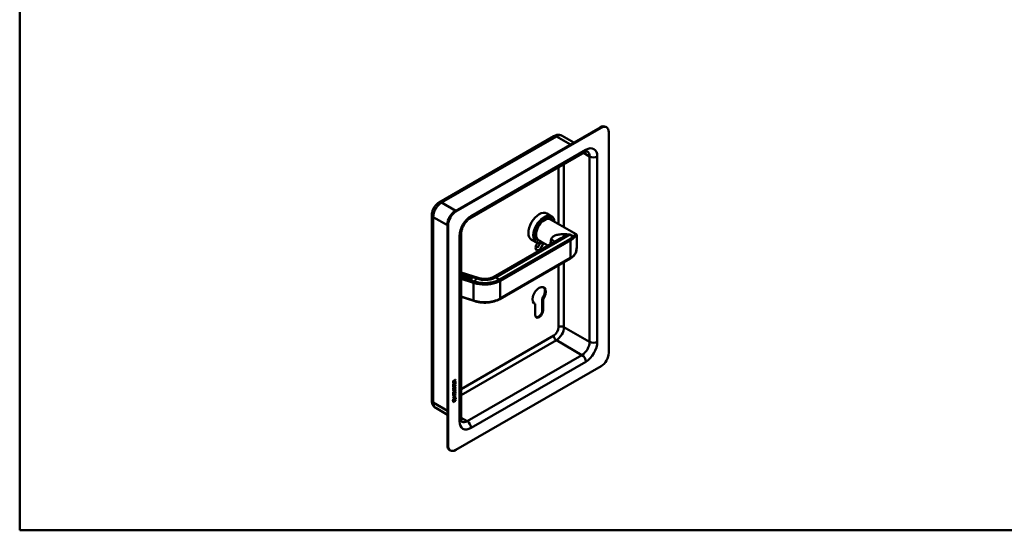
# Model space of a CAD drawing. Header units: millimetres. Extents: x 20 to 833, y 20 to 574.
# Tile 1 of 4: x 20 to 384, y 20 to 209. Entities that reach past the tile are written whole.
import ezdxf

# ---------------------------------------------------------------- set-up
doc = ezdxf.new("R2010")
doc.units = ezdxf.units.MM
doc.header["$LTSCALE"] = 2
for name, color, linetype, lineweight in [('Sichtbare Kanten(DIN)', 7, 'Continuous', 50), ('Sichtbare tangentiale Kanten(DIN)', 7, 'Continuous', 50), ('Skizziergeometrie(DIN)', 7, 'Continuous', 50)]:
    doc.layers.add(name, color=color, linetype=linetype, lineweight=lineweight)

# ---------------------------------------------------------------- blocks, each defined once
blk = doc.blocks.new('Ränder Standardrahmen')
at = {"layer": 'Skizziergeometrie(DIN)', "flags": 128}
blk.add_lwpolyline([(10, 10), (10, 287), (410, 287), (410, 10), (10, 10)], dxfattribs=at)

msp = doc.modelspace()

# ---------------------------------------------------------------- linework, layer by layer
at = {"layer": 'Sichtbare Kanten(DIN)'}
for p, q in [((234.734, 169.098), (180.994, 138.071)), ((235.017, 168.935), (181.277, 137.908)), ((237.017, 169.133), (236.734, 169.296)), ((217.571, 165.84), (175.144, 141.345)), ((224.992, 163.474), (220.671, 165.968)), ((237.845, 85.652), (237.845, 167.302)), ((228.946, 159.854), (186.519, 135.359)), ((172.406, 136.602), (172.406, 68.016)), ((214.907, 137.206), (216.717, 136.16)), ((216.16, 135.327), (216.33, 135.229)), ((216.286, 135.023), (225.811, 129.524)), ((178.165, 133.172), (178.165, 51.523)), ((178.448, 133.009), (178.448, 51.359)), ((183.277, 129.743), (183.277, 61.157)), ((219.076, 127.517), (195.143, 113.699)), ((209.307, 127.506), (211.117, 126.461)), ((217.892, 129.016), (217.892, 129.016)), ((226.046, 125.538), (226.046, 129.048)), ((211.56, 127.36), (211.73, 127.262)), ((211.886, 127.402), (215.382, 125.384)), ((223.62, 120.578), (197.599, 105.555)), ((183.277, 115.422), (189.598, 113.399)), ((183.549, 114.505), (183.277, 114.222)), ((183.277, 114.374), (183.3, 114.366)), ((183.277, 114.367), (183.3, 114.36)), ((183.3, 114.366), (183.461, 114.534)), ((183.3, 114.36), (183.461, 114.527)), ((183.3, 114.366), (183.3, 114.36)), ((183.364, 114.061), (183.733, 114.446)), ((183.836, 113.91), (183.364, 114.061)), ((183.369, 114.06), (183.733, 114.439)), ((183.461, 114.534), (183.549, 114.505)), ((183.461, 114.534), (183.461, 114.527)), ((183.461, 114.527), (183.544, 114.5)), ((183.616, 114.204), (183.497, 114.08)), ((183.497, 114.08), (183.881, 113.957)), ((183.497, 114.08), (183.497, 114.073)), ((183.497, 114.073), (183.876, 113.952)), ((183.953, 114.096), (183.616, 114.204)), ((183.776, 114.371), (183.661, 114.25)), ((183.661, 114.25), (183.998, 114.142)), ((183.661, 114.25), (183.661, 114.244)), ((183.661, 114.244), (183.993, 114.137)), ((183.733, 114.446), (184.201, 114.296)), ((183.733, 114.446), (183.733, 114.439)), ((183.733, 114.439), (184.196, 114.291)), ((184.156, 114.249), (183.776, 114.371)), ((183.881, 113.957), (183.836, 113.91)), ((183.998, 114.142), (183.953, 114.096)), ((184.121, 114.032), (184.334, 114.254)), ((184.121, 114.026), (184.334, 114.247)), ((184.201, 114.296), (184.156, 114.249)), ((184.162, 113.918), (184.162, 113.912)), ((184.422, 114.226), (184.206, 114.001)), ((184.273, 113.825), (184.275, 113.824)), ((184.273, 113.818), (184.275, 113.817)), ((184.334, 114.254), (184.422, 114.226)), ((184.334, 114.254), (184.334, 114.247)), ((184.334, 114.247), (184.417, 114.221)), ((184.569, 113.885), (184.785, 114.109)), ((184.569, 113.878), (184.785, 114.103)), ((184.873, 114.081), (184.661, 113.86)), ((184.727, 113.724), (184.727, 113.717)), ((184.785, 114.109), (184.873, 114.081)), ((184.785, 114.109), (184.785, 114.103)), ((184.785, 114.103), (184.868, 114.076)), ((184.984, 113.881), (184.984, 113.875)), ((184.988, 113.864), (184.988, 113.858)), ((184.994, 113.857), (184.997, 113.854)), ((184.994, 113.851), (184.997, 113.848)), ((185.105, 113.942), (185.1, 113.942)), ((185.121, 113.632), (185.123, 113.634)), ((185.121, 113.632), (185.121, 113.625)), ((185.121, 113.625), (185.123, 113.627)), ((185.137, 113.66), (185.137, 113.654)), ((185.321, 113.534), (185.321, 113.527)), ((185.441, 113.869), (185.374, 113.831)), ((185.578, 113.691), (185.578, 113.685)), ((185.582, 113.674), (185.582, 113.668)), ((185.588, 113.667), (185.59, 113.664)), ((185.588, 113.66), (185.59, 113.658)), ((185.699, 113.752), (185.694, 113.752)), ((185.715, 113.442), (185.717, 113.443)), ((185.715, 113.442), (185.715, 113.435)), ((185.715, 113.435), (185.717, 113.437)), ((185.731, 113.47), (185.731, 113.464)), ((185.868, 113.26), (186.238, 113.645)), ((186.34, 113.109), (185.868, 113.26)), ((185.873, 113.258), (186.238, 113.638)), ((186.035, 113.679), (185.968, 113.641)), ((186.12, 113.402), (186.001, 113.278)), ((186.001, 113.278), (186.385, 113.155)), ((186.001, 113.278), (186.001, 113.272)), ((186.001, 113.272), (186.381, 113.15)), ((186.457, 113.294), (186.12, 113.402)), ((186.281, 113.569), (186.165, 113.449)), ((186.165, 113.449), (186.503, 113.341)), ((186.165, 113.449), (186.165, 113.442)), ((186.165, 113.442), (186.498, 113.336)), ((186.238, 113.645), (186.705, 113.495)), ((186.238, 113.645), (186.238, 113.638)), ((186.238, 113.638), (186.7, 113.49)), ((186.66, 113.448), (186.281, 113.569)), ((186.385, 113.155), (186.34, 113.109)), ((186.503, 113.341), (186.457, 113.294)), ((186.505, 113.056), (186.875, 113.441)), ((186.594, 113.027), (186.505, 113.056)), ((186.51, 113.054), (186.875, 113.434)), ((186.742, 113.181), (186.594, 113.027)), ((186.705, 113.495), (186.66, 113.448)), ((186.94, 113.118), (186.742, 113.181)), ((186.918, 113.365), (186.787, 113.228)), ((186.787, 113.228), (186.994, 113.162)), ((186.787, 113.228), (186.787, 113.222)), ((186.787, 113.222), (186.994, 113.155)), ((186.875, 113.441), (187.181, 113.343)), ((186.875, 113.441), (186.875, 113.434)), ((186.875, 113.434), (187.181, 113.336)), ((187.126, 113.299), (186.918, 113.365)), ((186.969, 112.907), (186.94, 113.118)), ((187.07, 112.875), (186.969, 112.907)), ((187.04, 113.095), (187.07, 112.875)), ((187.04, 113.095), (187.04, 113.088)), ((187.04, 113.088), (187.069, 112.875)), ((187.181, 113.343), (187.181, 113.336)), ((187.218, 113.224), (187.218, 113.218)), ((187.947, 104.872), (183.277, 106.367)), ((210.67, 103.785), (210.387, 103.948)), ((210.664, 99.675), (210.67, 103.785)), ((213.266, 101.507), (213.254, 105.598)), ((213.537, 105.435), (213.254, 105.598)), ((213.537, 105.435), (213.549, 101.343)), ((181.277, 49.726), (235.017, 80.753)), ((181.081, 75.019), (180.315, 74.576)), ((181.123, 74.994), (180.315, 74.527)), ((180.315, 74.527), (180.315, 74.956)), ((180.315, 74.29), (180.413, 74.347)), ((180.315, 73.635), (180.315, 74.29)), ((181.081, 74.127), (180.315, 73.684)), ((181.124, 74.103), (180.315, 73.635)), ((180.364, 73.411), (180.46, 73.434)), ((180.371, 75.023), (180.371, 74.733)), ((180.371, 74.733), (180.414, 74.708)), ((180.371, 74.322), (180.371, 73.84)), ((180.371, 73.84), (180.414, 73.815)), ((180.378, 73.033), (180.38, 73.029)), ((180.405, 72.999), (180.448, 72.975)), ((180.413, 74.998), (180.414, 74.708)), ((180.413, 74.347), (180.414, 73.815)), ((180.414, 74.708), (180.701, 74.875)), ((180.414, 73.815), (180.667, 73.962)), ((180.42, 73.009), (180.422, 73.004)), ((180.614, 73.089), (180.617, 73.096)), ((180.616, 75.319), (180.658, 75.294)), ((180.666, 74.434), (180.765, 74.491)), ((180.667, 73.962), (180.666, 74.434)), ((180.701, 74.875), (180.701, 75.165)), ((180.721, 73.326), (180.764, 73.301)), ((180.723, 74.467), (180.723, 74.043)), ((180.723, 74.043), (180.765, 74.019)), ((180.735, 73.399), (180.778, 73.374)), ((180.742, 75.356), (180.785, 75.331)), ((181.08, 75.668), (180.758, 75.234)), ((180.758, 75.234), (180.8, 75.21)), ((180.758, 75.234), (180.758, 74.957)), ((180.758, 74.957), (180.8, 74.932)), ((180.765, 74.491), (180.765, 74.019)), ((180.765, 74.019), (181.025, 74.169)), ((180.785, 75.331), (181.123, 75.785)), ((180.787, 73.568), (180.83, 73.543)), ((181.123, 75.643), (180.8, 75.21)), ((180.8, 75.21), (180.8, 74.932)), ((180.8, 74.932), (181.123, 75.119)), ((180.867, 73.653), (180.864, 73.651)), ((180.867, 73.653), (180.91, 73.628)), ((180.91, 73.628), (180.907, 73.626)), ((180.947, 73.66), (180.99, 73.635)), ((181.025, 74.707), (181.123, 74.764)), ((181.025, 74.169), (181.025, 74.707)), ((181.027, 73.2), (181.069, 73.175)), ((181.08, 75.728), (181.08, 75.668)), ((181.08, 75.668), (181.123, 75.643)), ((181.081, 75.094), (181.081, 75.019)), ((181.081, 75.019), (181.123, 74.994)), ((181.081, 74.739), (181.081, 74.127)), ((181.081, 74.127), (181.124, 74.103)), ((181.123, 75.785), (181.123, 75.643)), ((181.123, 75.119), (181.123, 74.994)), ((181.123, 74.764), (181.124, 74.103)), ((180.317, 71.725), (180.782, 71.995)), ((180.747, 71.9), (180.317, 71.651)), ((180.789, 71.875), (180.317, 71.602)), ((180.317, 71.602), (180.317, 71.725)), ((180.317, 71.094), (180.789, 71.367)), ((180.74, 71.264), (180.317, 71.02)), ((180.783, 71.24), (180.317, 70.971)), ((180.317, 70.971), (180.317, 71.094)), ((180.317, 70.784), (180.416, 70.841)), ((180.318, 70.13), (180.317, 70.784)), ((181.084, 70.622), (180.318, 70.179)), ((181.126, 70.597), (180.318, 70.13)), ((180.318, 69.871), (181.126, 70.338)), ((180.627, 69.975), (180.318, 69.797)), ((180.669, 69.951), (180.318, 69.748)), ((180.318, 69.748), (180.318, 69.871)), ((181.084, 69.608), (180.318, 69.165)), ((181.127, 69.583), (180.318, 69.116)), ((180.318, 69.239), (180.67, 69.442)), ((180.318, 69.116), (180.318, 69.239)), ((180.365, 72.58), (180.461, 72.602)), ((180.373, 70.817), (180.374, 70.334)), ((180.374, 70.334), (180.416, 70.31)), ((180.379, 72.202), (180.381, 72.197)), ((180.406, 72.168), (180.448, 72.143)), ((180.416, 70.841), (180.416, 70.31)), ((180.416, 70.31), (180.669, 70.456)), ((180.421, 72.177), (180.423, 72.173)), ((180.614, 72.257), (180.617, 72.265)), ((180.627, 69.975), (180.669, 69.951)), ((180.669, 70.929), (180.767, 70.986)), ((180.669, 70.456), (180.669, 70.929)), ((180.67, 69.442), (180.669, 69.951)), ((180.722, 72.494), (180.764, 72.47)), ((180.725, 70.961), (180.725, 70.538)), ((180.725, 70.538), (180.768, 70.513)), ((181.084, 70.24), (180.728, 70.034)), ((180.728, 70.034), (180.77, 70.009)), ((180.728, 70.034), (180.728, 69.525)), ((180.728, 69.525), (180.77, 69.501)), ((180.736, 72.567), (180.778, 72.543)), ((180.767, 70.986), (180.768, 70.513)), ((180.768, 70.513), (181.028, 70.664)), ((181.126, 70.215), (180.77, 70.009)), ((180.77, 70.009), (180.77, 69.501)), ((180.77, 69.501), (181.127, 69.707)), ((180.788, 72.736), (180.83, 72.712)), ((180.868, 72.821), (180.865, 72.819)), ((180.868, 72.821), (180.91, 72.797)), ((180.91, 72.797), (180.907, 72.795)), ((180.941, 71.94), (180.983, 71.916)), ((180.948, 72.828), (180.99, 72.804)), ((181.027, 72.368), (181.07, 72.344)), ((181.027, 71.201), (181.126, 71.258)), ((181.028, 70.664), (181.027, 71.201)), ((181.038, 71.763), (181.038, 71.767)), ((181.083, 71.234), (181.084, 70.622)), ((181.084, 70.622), (181.126, 70.597)), ((181.084, 70.314), (181.084, 70.24)), ((181.084, 70.24), (181.126, 70.215)), ((181.084, 69.682), (181.084, 69.608)), ((181.084, 69.608), (181.127, 69.583)), ((181.126, 71.258), (181.126, 70.597)), ((181.126, 70.338), (181.126, 70.215)), ((181.127, 69.707), (181.127, 69.583)), ((180.169, 67.862), (180.298, 68.633)), ((181.277, 68.502), (180.169, 67.862)), ((181.234, 68.526), (180.179, 67.916)), ((180.298, 68.633), (181.149, 69.124)), ((180.3, 67.844), (181.147, 68.334)), ((181.105, 67.985), (180.3, 67.52)), ((181.147, 67.961), (180.3, 67.471)), ((180.3, 67.471), (180.3, 67.844)), ((181.105, 68.309), (181.105, 67.985)), ((181.105, 67.985), (181.147, 67.961)), ((181.115, 69.105), (181.234, 68.526)), ((181.147, 68.334), (181.147, 67.961)), ((181.149, 69.124), (181.277, 68.502)), ((181.234, 68.526), (181.277, 68.502)), ((178.165, 62.772), (173.844, 65.267)), ((179.277, 49.528), (178.994, 49.692))]:
    msp.add_line(p, q, dxfattribs=at)
for centre, major_axis, ratio, start_param, end_param in [((234.734, 165.832), (2, 3.464), 0.5773503, 0, 0.7853982), ((235.017, 165.669), (2, 3.464), 0.5773503, 5.4977871, 7.0685835), ((180.994, 134.805), (-2, -3.464), 0.5773503, 3.9269908, 5.4977871), ((181.277, 134.642), (2, 3.464), 0.5773503, 0.7853982, 2.3561945), ((212.107, 132.356), (-2.8, -4.85), 0.5773503, 3.1415927, 6.2831853), ((213.917, 131.311), (2.8, 4.85), 0.5773503, 5.616239, 10.0917243), ((213.973, 131.278), (-2.76, -4.78), 0.5773503, 2.4932761, 6.9315019), ((213.973, 131.278), (2.34, 4.053), 0.5773503, 5.9355207, 9.7724426), ((214.03, 131.245), (2.3, 3.984), 0.5773503, 5.9872224, 9.7207409), ((214.086, 131.213), (-2.2, -3.811), 0.5773503, 3.1415927, 6.2831853), ((214.086, 131.213), (-2.26, -3.914), 0.5773503, 2.9106512, 6.5141268), ((213.945, 131.294), (2.32, 4.018), 0.5773503, 6.0274328, 7.0642824), ((213.86, 131.343), (2.3, 3.984), 0.5773503, 0, 0.2200524), ((213.804, 131.376), (2.32, 4.018), 0.5773503, 6.1459819, 6.2527018), ((213.945, 131.294), (-2.32, -4.018), 0.5773503, 5.5020883, 6.5389379), ((213.86, 131.343), (-2.3, -3.984), 0.5773503, 6.0631329, 6.2831853), ((212.107, 125.334), (-0.93, -1.611), 0.5773503, 4.427919, 8.9074708), ((211.541, 125.661), (-0.53, -0.918), 0.5773503, 5.8272815, 8.7701358), ((213.804, 131.376), (-2.32, -4.018), 0.5773503, 0.0304835, 0.1372034), ((185.706, 114.197), (-1.642, -0.294), 0.2309529, 5.975628, 6.6939674), ((185.706, 114.191), (-1.642, -0.294), 0.2309529, 5.975628, 6.2335522), ((191.926, 115.503), (-7.763, -1.596), 0.0856843, 6.1593643, 6.4342973), ((191.926, 115.496), (-7.763, -1.596), 0.0856843, 6.2655669, 6.4342973), ((184.063, 114.723), (0.513, -0.928), 0.5705862, 5.7402878, 6.4587518), ((185.007, 113.863), (0.0229, -0.0218), 0.433477, 4.2317713, 4.5398494), ((185.007, 113.857), (0.0229, -0.0218), 0.433477, 4.2317713, 4.5398494), ((184.813, 113.846), (0.32, -0.2), 0.450106, 5.6516471, 6.1733399), ((184.813, 113.84), (0.32, -0.2), 0.450106, 5.6516471, 6.1733399), ((185.195, 113.781), (0.207, -0.118), 0.5340146, 2.3226295, 2.7804608), ((185.714, 113.51), (0.687, -0.411), 0.1980655, 2.7066199, 2.7657608), ((185.601, 113.673), (-0.0229, 0.0218), 0.433477, 1.0901786, 1.3982568), ((185.601, 113.667), (-0.0229, 0.0218), 0.433477, 1.0901786, 1.3982568), ((185.407, 113.656), (-0.32, 0.2), 0.4498595, 2.5105613, 3.0319491), ((185.407, 113.65), (-0.32, 0.2), 0.4498595, 2.5105613, 3.0319491), ((185.788, 113.592), (-0.206, 0.117), 0.5339441, 5.4591452, 5.9194389), ((186.261, 113.349), (-0.641, 0.381), 0.20617, 5.8288942, 5.8898536), ((186.954, 113.391), (0.352, -0.198), 0.6389549, 5.2892437, 6.1200512), ((186.793, 113.198), (0.425, 0.029), 0.3026485, 5.9608048, 6.9335493), ((186.793, 113.191), (0.425, 0.029), 0.3026485, 5.9608048, 6.2622393), ((189.233, 112.256), (0.366, 1.143), 0.3958454, 6.282649, 6.2831853), ((195.843, 112.487), (-0.7, 1.212), 0.5773503, 0, 0.0026619), ((212.107, 106.881), (-1.72, -2.979), 0.5773503, 1.4140586, 6.4366653), ((211.824, 107.044), (1.72, 2.979), 0.5773503, 4.5556512, 6.2008707), ((188.069, 105.253), (-0.122, -0.381), 0.3958454, 0, 0.00247), ((197.399, 105.901), (0.2, -0.346), 0.5773503, 6.2769551, 6.2831853), ((211.824, 107.044), (-1.72, -2.979), 0.5773503, 0.0823146, 0.15348), ((212.107, 100.505), (-1.02, -1.767), 0.5773503, 5.4961945, 8.6427774), ((211.824, 100.668), (-1.02, -1.767), 0.5773503, 0.1390965, 2.3595921), ((235.017, 84.019), (-2, -3.464), 0.5773503, 0.7853982, 2.3561945), ((180.705, 74.964), (0.176, -0.345), 0.820823, 3.18389, 4.1566344), ((180.735, 74.256), (-0.325, -1.256), 0.1533152, 6.0268629, 6.0878223), ((180.588, 73.414), (-0.178, -0.418), 0.3259014, 6.003222, 6.2433838), ((180.747, 74.939), (0.176, -0.345), 0.820823, 3.18389, 4.1566344), ((180.777, 74.231), (-0.325, -1.256), 0.1533152, 6.0268629, 6.0878223), ((180.631, 73.39), (-0.178, -0.418), 0.3259014, 6.003222, 6.4635157), ((180.353, 74.685), (0.367, 0.732), 0.3493643, 5.9412708, 6.7720784), ((180.597, 73.087), (-0.0283, -0.0614), 0.2141122, 1.3869835, 1.6950616), ((180.311, 74.709), (0.367, 0.732), 0.3493643, 5.9412708, 6.1771749), ((180.682, 72.994), (-0.258, -0.67), 0.2803173, 3.0974134, 3.4600953), ((180.683, 72.164), (-0.257, -0.669), 0.2805319, 3.097385, 3.4603351), ((180.724, 72.969), (-0.258, -0.67), 0.2803173, 2.9387075, 3.4600953), ((180.759, 73.519), (-0.35, -1.35), 0.1467424, 6.0372359, 6.0963768), ((180.591, 72.587), (-0.18, -0.422), 0.32434, 6.0050147, 6.2438952), ((180.802, 73.494), (-0.35, -1.35), 0.1467424, 6.0372359, 6.0963768), ((180.634, 72.563), (-0.18, -0.422), 0.32434, 6.0050147, 6.462846), ((180.598, 72.256), (-0.0283, -0.0614), 0.2141122, 1.3869835, 1.6950616), ((179.659, 72.167), (1.39, -0.562), 0.6424682, 5.8188792, 6.5372185), ((179.703, 69.843), (1.353, 2.2), 0.2164514, 5.9459902, 6.6644541), ((179.701, 72.143), (1.39, -0.562), 0.6424682, 5.8188792, 6.5372185), ((174.401, 74.398), (6.604, -2.803), 0.2352596, 6.1079781, 6.3829111), ((180.725, 72.139), (-0.257, -0.669), 0.2805319, 2.9386423, 3.4603351), ((179.661, 69.868), (1.353, 2.2), 0.2164514, 5.9459902, 6.2453821), ((180.994, 53.156), (-2, -3.464), 0.5773503, 5.4977871, 6.2831853), ((181.277, 52.992), (-2, -3.464), 0.5773503, 5.4977871, 7.0685835)]:
    msp.add_ellipse(centre, major_axis=major_axis, ratio=ratio, start_param=start_param, end_param=end_param, dxfattribs=at)
for points, knots in [([(220.671, 165.968), (220.461, 166.089), (220.235, 166.181), (219.778, 166.3), (219.548, 166.329), (219.102, 166.334), (218.887, 166.311), (218.477, 166.228), (218.283, 166.168), (217.913, 166.022), (217.737, 165.936), (217.571, 165.84)], [0.78539816, 0.78539816, 0.78539816, 0.78539816, 0.9424778, 0.9424778, 1.09955743, 1.09955743, 1.25663706, 1.25663706, 1.41371669, 1.41371669, 1.57079633, 1.57079633, 1.57079633, 1.57079633]), ([(229.946, 160.151), (229.946, 160.151), (229.946, 160.152), (229.921, 160.159), (229.896, 160.164), (229.804, 160.165), (229.739, 160.16), (229.568, 160.126), (229.463, 160.096), (229.224, 160.002), (229.089, 159.937), (228.946, 159.854)], [0.78539816, 0.78539816, 0.78539816, 0.78539816, 0.9424778, 0.9424778, 1.09955743, 1.09955743, 1.25663706, 1.25663706, 1.41371669, 1.41371669, 1.57079633, 1.57079633, 1.57079633, 1.57079633]), ([(175.144, 141.345), (174.81, 141.152), (174.509, 140.919), (173.96, 140.396), (173.713, 140.106), (173.274, 139.484), (173.082, 139.152), (172.763, 138.461), (172.635, 138.101), (172.457, 137.365), (172.406, 136.987), (172.406, 136.602)], [1.5707963, 1.5707963, 1.5707963, 1.5707963, 1.8849556, 1.8849556, 2.1991149, 2.1991149, 2.5132741, 2.5132741, 2.8274334, 2.8274334, 3.1415927, 3.1415927, 3.1415927, 3.1415927]), ([(186.519, 135.359), (186.293, 135.229), (186.045, 135.052), (185.528, 134.603), (185.259, 134.326), (184.738, 133.691), (184.488, 133.331), (184.045, 132.57), (183.852, 132.168), (183.549, 131.378), (183.438, 130.99), (183.305, 130.305), (183.277, 130.003), (183.277, 129.743)], [1.5707963, 1.5707963, 1.5707963, 1.5707963, 1.8179228, 1.8179228, 2.0784055, 2.0784055, 2.3493544, 2.3493544, 2.6241933, 2.6241933, 2.8954114, 2.8954114, 3.1415927, 3.1415927, 3.1415927, 3.1415927]), ([(225.81, 129.525), (225.87, 129.49), (225.922, 129.439), (225.987, 129.343), (226.006, 129.298), (226.037, 129.198), (226.042, 129.149), (226.046, 129.086), (226.046, 129.068), (226.046, 129.049)], [0, 0, 0, 0, 0.07712177, 0.07712177, 0.14522225, 0.14522225, 0.24305069, 0.24305069, 0.28676336, 0.28676336, 0.28676336, 0.28676336]), ([(226.046, 125.405), (226.042, 124.883), (226.011, 124.367), (225.846, 123.324), (225.696, 122.792), (225.325, 122.053), (225.148, 121.794), (224.941, 121.582)], [0.0228991, 0.0228991, 0.0228991, 0.0228991, 0.4180602, 0.4180602, 0.8749731, 0.8749731, 1.1645318, 1.1645318, 1.1645318, 1.1645318]), ([(224.929, 121.569), (224.857, 121.496), (224.781, 121.424), (224.623, 121.282), (224.541, 121.213), (224.372, 121.078), (224.284, 121.012), (224.104, 120.882), (224.011, 120.819), (223.819, 120.696), (223.721, 120.637), (223.62, 120.578)], [1.30450231, 1.30450231, 1.30450231, 1.30450231, 1.35776111, 1.35776111, 1.41101992, 1.41101992, 1.46427872, 1.46427872, 1.51753752, 1.51753752, 1.57079633, 1.57079633, 1.57079633, 1.57079633]), ([(184.569, 113.885), (184.55, 113.864), (184.525, 113.844), (184.478, 113.821), (184.459, 113.814), (184.419, 113.806), (184.399, 113.805), (184.354, 113.806), (184.331, 113.809), (184.297, 113.817), (184.286, 113.82), (184.275, 113.824)], [0, 0, 0, 0, 0.030130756, 0.030130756, 0.046431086, 0.046431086, 0.062072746, 0.062072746, 0.079974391, 0.079974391, 0.089297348, 0.089297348, 0.089297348, 0.089297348]), ([(184.275, 113.817), (184.286, 113.814), (184.297, 113.811), (184.331, 113.803), (184.354, 113.799), (184.399, 113.798), (184.419, 113.8), (184.459, 113.808), (184.478, 113.815), (184.525, 113.838), (184.55, 113.858), (184.569, 113.878)], [-0.089297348, -0.089297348, -0.089297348, -0.089297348, -0.079974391, -0.079974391, -0.062072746, -0.062072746, -0.046431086, -0.046431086, -0.030130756, -0.030130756, 0, 0, 0, 0]), ([(189.599, 113.399), (190.029, 113.261), (190.485, 113.145), (191.272, 113.028), (191.591, 113.001), (192.348, 112.983), (192.795, 113.009), (193.643, 113.134), (194.054, 113.236), (194.684, 113.463), (194.934, 113.578), (195.141, 113.698)], [0, 0, 0, 0, 0.3758296, 0.3758296, 0.615187, 0.615187, 0.9443528, 0.9443528, 1.2745142, 1.2745142, 1.5284871, 1.5284871, 1.5284871, 1.5284871]), ([(197.597, 105.554), (196.969, 105.191), (196.232, 104.889), (194.651, 104.448), (193.787, 104.303), (192.058, 104.189), (191.17, 104.215), (189.493, 104.431), (188.692, 104.634), (187.948, 104.872)], [0, 0, 0, 0, 0.6553372, 0.6553372, 1.3111067, 1.3111067, 1.9605323, 1.9605323, 2.5987322, 2.5987322, 2.5987322, 2.5987322]), ([(180.941, 71.94), (180.938, 71.942), (180.936, 71.943), (180.916, 71.952), (180.896, 71.953), (180.834, 71.945), (180.789, 71.925), (180.747, 71.9)], [0.060556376, 0.060556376, 0.060556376, 0.060556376, 0.064390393, 0.064390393, 0.08887549, 0.08887549, 0.134135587, 0.134135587, 0.134135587, 0.134135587]), ([(181.038, 71.767), (181.038, 71.782), (181.037, 71.797), (181.033, 71.838), (181.026, 71.863), (181.005, 71.9), (180.992, 71.913), (180.958, 71.927), (180.938, 71.929), (180.877, 71.921), (180.832, 71.9), (180.789, 71.875)], [0, 0, 0, 0, 0.01400423, 0.01400423, 0.0408947, 0.0408947, 0.06439039, 0.06439039, 0.08887549, 0.08887549, 0.13413559, 0.13413559, 0.13413559, 0.13413559]), ([(172.406, 68.016), (172.406, 67.823), (172.419, 67.628), (172.477, 67.235), (172.523, 67.037), (172.656, 66.64), (172.744, 66.442), (172.971, 66.059), (173.11, 65.874), (173.442, 65.538), (173.635, 65.388), (173.844, 65.267)], [3.14159265, 3.14159265, 3.14159265, 3.14159265, 3.29867229, 3.29867229, 3.45575192, 3.45575192, 3.61283155, 3.61283155, 3.76991118, 3.76991118, 3.92699082, 3.92699082, 3.92699082, 3.92699082]), ([(183.277, 61.157), (183.277, 60.991), (183.288, 60.843), (183.326, 60.589), (183.352, 60.483), (183.408, 60.318), (183.437, 60.258), (183.483, 60.18), (183.501, 60.16), (183.519, 60.142), (183.519, 60.143), (183.519, 60.143)], [3.14159265, 3.14159265, 3.14159265, 3.14159265, 3.29867229, 3.29867229, 3.45575192, 3.45575192, 3.61283155, 3.61283155, 3.76991118, 3.76991118, 3.92699082, 3.92699082, 3.92699082, 3.92699082])]:
    msp.add_open_spline(points, degree=3, knots=knots, dxfattribs=at)
for points in [[(226.046, 129.049), (226.046, 129.049), (226.046, 129.048), (226.046, 129.048)], [(226.046, 125.538), (226.046, 125.524), (226.046, 125.51), (226.046, 125.496)], [(184.66, 113.681), (184.663, 113.683), (184.727, 113.724), (184.727, 113.724)], [(184.798, 113.597), (184.725, 113.626), (184.668, 113.672), (184.66, 113.681)], [(184.664, 113.677), (184.679, 113.686), (184.727, 113.717), (184.727, 113.717)], [(184.727, 113.724), (184.727, 113.724), (184.767, 113.684), (184.825, 113.655)], [(184.727, 113.717), (184.727, 113.717), (184.767, 113.678), (184.825, 113.649)], [(184.858, 113.575), (184.838, 113.581), (184.819, 113.589), (184.798, 113.597)], [(184.825, 113.655), (184.894, 113.621), (184.959, 113.6), (185.018, 113.6)], [(184.825, 113.649), (184.894, 113.614), (184.959, 113.594), (185.018, 113.594)], [(185.035, 113.547), (184.979, 113.546), (184.921, 113.555), (184.858, 113.575)], [(184.913, 113.823), (184.879, 113.855), (184.868, 113.893), (184.909, 113.935)], [(184.883, 113.878), (184.884, 113.894), (184.892, 113.911), (184.909, 113.929)], [(184.909, 113.935), (184.923, 113.949), (184.927, 113.951), (184.932, 113.955)], [(184.909, 113.929), (184.923, 113.942), (184.927, 113.944), (184.932, 113.948)], [(185.015, 113.757), (184.966, 113.782), (184.936, 113.803), (184.913, 113.823)], [(184.932, 113.955), (184.969, 113.983), (185.033, 114.003), (185.112, 113.996)], [(184.932, 113.948), (184.969, 113.976), (185.033, 113.996), (185.112, 113.989)], [(185.024, 113.931), (184.991, 113.915), (184.975, 113.887), (184.988, 113.864)], [(184.984, 113.875), (184.984, 113.869), (184.985, 113.863), (184.988, 113.858)], [(184.997, 113.854), (185.013, 113.837), (185.044, 113.817), (185.094, 113.791)], [(184.997, 113.848), (185.013, 113.83), (185.044, 113.811), (185.094, 113.785)], [(185.055, 113.736), (185.049, 113.739), (185.016, 113.757), (185.015, 113.757)], [(185.222, 113.622), (185.194, 113.58), (185.134, 113.55), (185.035, 113.547)], [(185.13, 113.679), (185.119, 113.695), (185.094, 113.713), (185.055, 113.736)], [(185.094, 113.791), (185.169, 113.753), (185.205, 113.723), (185.226, 113.692)], [(185.094, 113.785), (185.169, 113.746), (185.205, 113.717), (185.226, 113.685)], [(185.112, 113.996), (185.18, 113.99), (185.238, 113.977), (185.309, 113.947)], [(185.112, 113.989), (185.18, 113.984), (185.238, 113.97), (185.309, 113.94)], [(185.123, 113.634), (185.139, 113.65), (185.141, 113.662), (185.13, 113.679)], [(185.123, 113.627), (185.132, 113.637), (185.137, 113.645), (185.137, 113.654)], [(185.286, 113.887), (185.235, 113.914), (185.183, 113.932), (185.126, 113.94)], [(185.226, 113.692), (185.24, 113.671), (185.24, 113.648), (185.222, 113.622)], [(185.226, 113.685), (185.232, 113.676), (185.235, 113.667), (185.236, 113.658)], [(185.253, 113.491), (185.257, 113.493), (185.321, 113.534), (185.321, 113.534)], [(185.392, 113.407), (185.319, 113.436), (185.262, 113.482), (185.253, 113.491)], [(185.258, 113.487), (185.272, 113.496), (185.321, 113.527), (185.321, 113.527)], [(185.374, 113.831), (185.374, 113.831), (185.313, 113.872), (185.286, 113.887)], [(185.309, 113.947), (185.339, 113.934), (185.382, 113.913), (185.414, 113.89)], [(185.309, 113.94), (185.339, 113.927), (185.382, 113.906), (185.414, 113.884)], [(185.321, 113.534), (185.321, 113.534), (185.361, 113.494), (185.419, 113.465)], [(185.321, 113.527), (185.321, 113.527), (185.361, 113.488), (185.419, 113.458)], [(185.452, 113.385), (185.432, 113.391), (185.413, 113.399), (185.392, 113.407)], [(185.414, 113.89), (185.423, 113.884), (185.441, 113.869), (185.441, 113.869)], [(185.414, 113.884), (185.42, 113.88), (185.43, 113.871), (185.436, 113.866)], [(185.419, 113.465), (185.488, 113.431), (185.553, 113.41), (185.612, 113.41)], [(185.419, 113.458), (185.488, 113.424), (185.553, 113.404), (185.612, 113.403)], [(185.629, 113.357), (185.573, 113.356), (185.515, 113.365), (185.452, 113.385)], [(185.507, 113.633), (185.473, 113.664), (185.461, 113.703), (185.503, 113.745)], [(185.477, 113.687), (185.478, 113.704), (185.486, 113.721), (185.503, 113.738)], [(185.503, 113.745), (185.517, 113.758), (185.521, 113.761), (185.526, 113.765)], [(185.503, 113.738), (185.517, 113.752), (185.521, 113.754), (185.526, 113.758)], [(185.609, 113.567), (185.56, 113.592), (185.53, 113.613), (185.507, 113.633)], [(185.526, 113.765), (185.563, 113.793), (185.626, 113.813), (185.706, 113.806)], [(185.526, 113.758), (185.563, 113.786), (185.626, 113.806), (185.706, 113.799)], [(185.618, 113.74), (185.585, 113.725), (185.569, 113.697), (185.582, 113.674)], [(185.578, 113.685), (185.578, 113.679), (185.579, 113.673), (185.582, 113.668)], [(185.59, 113.664), (185.607, 113.647), (185.638, 113.627), (185.688, 113.601)], [(185.59, 113.658), (185.607, 113.64), (185.638, 113.621), (185.688, 113.595)], [(185.649, 113.545), (185.643, 113.549), (185.61, 113.567), (185.609, 113.567)], [(185.816, 113.432), (185.788, 113.39), (185.728, 113.36), (185.629, 113.357)], [(185.724, 113.489), (185.713, 113.505), (185.688, 113.523), (185.649, 113.545)], [(185.688, 113.601), (185.763, 113.563), (185.799, 113.533), (185.82, 113.502)], [(185.688, 113.595), (185.763, 113.556), (185.799, 113.527), (185.82, 113.495)], [(185.706, 113.806), (185.774, 113.8), (185.832, 113.787), (185.903, 113.757)], [(185.706, 113.799), (185.774, 113.794), (185.832, 113.78), (185.903, 113.75)], [(185.717, 113.443), (185.733, 113.46), (185.735, 113.472), (185.724, 113.489)], [(185.717, 113.437), (185.726, 113.447), (185.731, 113.455), (185.731, 113.464)], [(185.88, 113.696), (185.829, 113.724), (185.777, 113.741), (185.719, 113.75)], [(185.82, 113.502), (185.834, 113.481), (185.834, 113.458), (185.816, 113.432)], [(185.82, 113.495), (185.826, 113.486), (185.829, 113.477), (185.83, 113.468)], [(185.968, 113.641), (185.968, 113.641), (185.907, 113.681), (185.88, 113.696)], [(185.903, 113.757), (185.933, 113.744), (185.976, 113.723), (186.008, 113.7)], [(185.903, 113.75), (185.933, 113.737), (185.976, 113.716), (186.008, 113.694)], [(186.008, 113.7), (186.017, 113.694), (186.035, 113.679), (186.035, 113.679)], [(186.008, 113.694), (186.014, 113.69), (186.024, 113.681), (186.03, 113.676)], [(186.994, 113.162), (187.058, 113.141), (187.145, 113.129), (187.199, 113.185)], [(186.994, 113.155), (187.058, 113.135), (187.145, 113.122), (187.199, 113.178)], [(187.181, 113.343), (187.282, 113.308), (187.36, 113.242), (187.281, 113.159)], [(187.181, 113.336), (187.251, 113.312), (187.311, 113.272), (187.313, 113.223)], [(180.33, 72.908), (180.304, 72.972), (180.296, 73.043), (180.308, 73.157)], [(180.308, 73.157), (180.313, 73.206), (180.324, 73.28), (180.344, 73.348)], [(180.315, 74.956), (180.319, 75.102), (180.384, 75.291), (180.557, 75.391)], [(180.488, 72.85), (180.425, 72.824), (180.36, 72.834), (180.33, 72.908)], [(180.344, 73.348), (180.35, 73.368), (180.364, 73.411), (180.364, 73.411)], [(180.374, 73.281), (180.356, 73.188), (180.354, 73.114), (180.371, 73.053)], [(180.446, 72.874), (180.416, 72.862), (180.385, 72.857), (180.358, 72.865)], [(180.408, 73.421), (180.397, 73.38), (180.38, 73.314), (180.374, 73.281)], [(180.416, 73.257), (180.398, 73.164), (180.397, 73.09), (180.413, 73.029)], [(180.46, 73.434), (180.46, 73.434), (180.426, 73.308), (180.416, 73.257)], [(180.49, 72.895), (180.461, 72.879), (180.455, 72.878), (180.446, 72.874)], [(180.48, 72.968), (180.522, 72.973), (180.575, 73.015), (180.605, 73.07)], [(180.532, 72.871), (180.504, 72.855), (180.498, 72.853), (180.488, 72.85)], [(180.667, 73.117), (180.635, 73.03), (180.58, 72.946), (180.49, 72.895)], [(180.616, 75.319), (180.594, 75.331), (180.562, 75.329), (180.516, 75.303)], [(180.71, 73.093), (180.677, 73.005), (180.622, 72.921), (180.532, 72.871)], [(180.701, 75.165), (180.701, 75.254), (180.676, 75.346), (180.559, 75.278)], [(180.617, 73.096), (180.636, 73.143), (180.652, 73.206), (180.668, 73.295)], [(180.721, 73.326), (180.706, 73.239), (180.689, 73.174), (180.667, 73.117)], [(180.668, 73.295), (180.691, 73.429), (180.72, 73.514), (180.76, 73.592)], [(180.764, 73.301), (180.749, 73.214), (180.731, 73.15), (180.71, 73.093)], [(180.735, 73.399), (180.733, 73.387), (180.722, 73.327), (180.721, 73.326)], [(180.787, 73.568), (180.768, 73.527), (180.75, 73.472), (180.735, 73.399)], [(180.76, 73.592), (180.786, 73.643), (180.823, 73.688), (180.874, 73.725)], [(180.761, 72.761), (180.787, 72.812), (180.824, 72.857), (180.874, 72.894)], [(180.778, 73.374), (180.775, 73.363), (180.764, 73.302), (180.764, 73.301)], [(180.83, 73.543), (180.81, 73.503), (180.793, 73.448), (180.778, 73.374)], [(180.864, 73.651), (180.83, 73.631), (180.808, 73.608), (180.787, 73.568)], [(180.907, 73.626), (180.872, 73.606), (180.851, 73.583), (180.83, 73.543)], [(180.874, 73.725), (180.955, 73.785), (181.035, 73.799), (181.09, 73.727)], [(180.874, 72.894), (180.956, 72.954), (181.036, 72.967), (181.091, 72.896)], [(180.965, 73.143), (180.965, 73.143), (181.009, 73.251), (181.025, 73.354)], [(181.069, 73.175), (181.063, 73.173), (180.965, 73.143), (180.965, 73.143)], [(181.027, 73.2), (181.024, 73.199), (181.003, 73.192), (180.981, 73.185)], [(181.025, 73.354), (181.044, 73.474), (181.044, 73.564), (181.014, 73.611)], [(181.09, 73.471), (181.082, 73.358), (181.037, 73.224), (181.027, 73.2)], [(181.03, 73.771), (181.036, 73.765), (181.042, 73.759), (181.048, 73.752)], [(181.03, 72.94), (181.037, 72.934), (181.043, 72.928), (181.048, 72.92)], [(181.048, 73.752), (181.079, 73.711), (181.094, 73.648), (181.094, 73.56)], [(181.048, 72.92), (181.079, 72.879), (181.095, 72.817), (181.095, 72.729)], [(181.132, 73.446), (181.124, 73.333), (181.08, 73.2), (181.069, 73.175)], [(181.09, 73.727), (181.121, 73.686), (181.137, 73.624), (181.137, 73.535)], [(181.094, 73.56), (181.094, 73.532), (181.092, 73.503), (181.09, 73.471)], [(181.091, 72.896), (181.122, 72.855), (181.137, 72.792), (181.137, 72.704)], [(181.137, 73.535), (181.137, 73.508), (181.135, 73.479), (181.132, 73.446)], [(180.331, 72.077), (180.305, 72.141), (180.297, 72.212), (180.308, 72.326)], [(180.308, 72.326), (180.313, 72.374), (180.325, 72.449), (180.345, 72.517)], [(180.489, 72.018), (180.426, 71.992), (180.361, 72.002), (180.331, 72.077)], [(180.345, 72.517), (180.35, 72.536), (180.365, 72.58), (180.365, 72.58)], [(180.375, 72.45), (180.357, 72.357), (180.355, 72.283), (180.372, 72.222)], [(180.447, 72.043), (180.416, 72.03), (180.385, 72.026), (180.358, 72.033)], [(180.409, 72.59), (180.398, 72.549), (180.381, 72.483), (180.375, 72.45)], [(180.417, 72.425), (180.399, 72.333), (180.397, 72.258), (180.414, 72.197)], [(180.461, 72.602), (180.461, 72.602), (180.427, 72.476), (180.417, 72.425)], [(180.49, 72.064), (180.462, 72.048), (180.456, 72.047), (180.447, 72.043)], [(180.481, 72.137), (180.523, 72.141), (180.576, 72.184), (180.606, 72.239)], [(180.533, 72.039), (180.504, 72.023), (180.498, 72.022), (180.489, 72.018)], [(180.668, 72.286), (180.635, 72.198), (180.58, 72.115), (180.49, 72.064)], [(180.71, 72.261), (180.678, 72.174), (180.623, 72.09), (180.533, 72.039)], [(180.617, 72.265), (180.637, 72.312), (180.653, 72.374), (180.668, 72.463)], [(180.668, 72.463), (180.692, 72.597), (180.721, 72.683), (180.761, 72.761)], [(180.722, 72.494), (180.707, 72.407), (180.689, 72.343), (180.668, 72.286)], [(180.764, 72.47), (180.749, 72.383), (180.732, 72.319), (180.71, 72.261)], [(180.736, 72.567), (180.733, 72.556), (180.722, 72.495), (180.722, 72.494)], [(180.788, 72.736), (180.768, 72.696), (180.751, 72.641), (180.736, 72.567)], [(180.778, 72.543), (180.776, 72.532), (180.765, 72.471), (180.764, 72.47)], [(180.83, 72.712), (180.811, 72.671), (180.793, 72.616), (180.778, 72.543)], [(180.865, 72.819), (180.83, 72.799), (180.809, 72.776), (180.788, 72.736)], [(180.907, 72.795), (180.873, 72.775), (180.851, 72.752), (180.83, 72.712)], [(180.965, 72.312), (180.965, 72.312), (181.009, 72.42), (181.026, 72.522)], [(181.07, 72.344), (181.064, 72.342), (180.965, 72.312), (180.965, 72.312)], [(181.027, 72.368), (181.025, 72.367), (181.004, 72.361), (180.981, 72.354)], [(181.026, 72.522), (181.045, 72.642), (181.045, 72.732), (181.015, 72.779)], [(181.091, 72.639), (181.082, 72.527), (181.038, 72.393), (181.027, 72.368)], [(181.133, 72.615), (181.125, 72.502), (181.08, 72.369), (181.07, 72.344)], [(181.095, 72.729), (181.095, 72.701), (181.093, 72.672), (181.091, 72.639)], [(181.137, 72.704), (181.137, 72.676), (181.135, 72.647), (181.133, 72.615)]]:
    msp.add_open_spline(points, degree=3, dxfattribs=at)
at = {"layer": 'Sichtbare tangentiale Kanten(DIN)'}
for p, q in [((234.734, 169.098), (235.017, 168.935)), ((176.044, 141.256), (218.471, 165.751)), ((223.703, 162.729), (218.471, 165.751)), ((186.934, 136.275), (229.36, 160.77)), ((230.774, 158.32), (228.532, 159.615)), ((230.774, 89.735), (230.774, 158.32)), ((233.603, 158.32), (233.603, 89.735)), ((219.319, 133.272), (219.319, 154.296)), ((221.299, 155.439), (221.299, 132.129)), ((181.277, 138.235), (176.044, 141.256)), ((172.933, 67.281), (172.933, 135.867)), ((178.165, 132.846), (172.933, 135.867)), ((181.277, 137.908), (180.994, 138.071)), ((178.165, 133.172), (178.448, 133.009)), ((182.691, 60.341), (182.691, 128.927)), ((221.269, 128.625), (195.513, 113.755)), ((223.42, 129.416), (195.985, 113.576)), ((223.42, 127.783), (197.399, 112.76)), ((223.42, 129.416), (224.645, 128.709)), ((197.682, 112.27), (223.703, 127.294)), ((223.703, 127.294), (223.703, 120.762)), ((223.703, 120.762), (197.682, 105.738)), ((219.319, 95.205), (219.319, 118.095)), ((221.299, 119.238), (221.299, 95.205)), ((189.524, 113.408), (183.277, 115.407)), ((189.039, 113.122), (183.277, 114.966)), ((188.069, 112.112), (183.277, 113.645)), ((183.277, 113.055), (187.875, 111.583)), ((184.121, 114.032), (184.121, 114.026)), ((184.273, 113.825), (184.273, 113.818)), ((184.275, 113.824), (184.275, 113.817)), ((184.569, 113.885), (184.569, 113.878)), ((184.825, 113.655), (184.825, 113.649)), ((184.909, 113.935), (184.909, 113.929)), ((184.932, 113.955), (184.932, 113.948)), ((184.994, 113.857), (184.994, 113.851)), ((184.997, 113.854), (184.997, 113.848)), ((185.018, 113.6), (185.018, 113.594)), ((185.094, 113.791), (185.094, 113.785)), ((185.112, 113.996), (185.112, 113.989)), ((185.123, 113.634), (185.123, 113.627)), ((185.226, 113.692), (185.226, 113.685)), ((185.309, 113.947), (185.309, 113.94)), ((185.414, 113.89), (185.414, 113.884)), ((185.419, 113.465), (185.419, 113.458)), ((185.503, 113.745), (185.503, 113.738)), ((185.526, 113.765), (185.526, 113.758)), ((185.588, 113.667), (185.588, 113.66)), ((185.59, 113.664), (185.59, 113.658)), ((185.612, 113.41), (185.612, 113.403)), ((185.688, 113.601), (185.688, 113.595)), ((185.706, 113.806), (185.706, 113.799)), ((185.717, 113.443), (185.717, 113.437)), ((185.82, 113.502), (185.82, 113.495)), ((185.903, 113.757), (185.903, 113.75)), ((186.008, 113.7), (186.008, 113.694)), ((186.994, 113.162), (186.994, 113.155)), ((187.199, 113.185), (187.199, 113.178)), ((188.069, 112.112), (189.039, 113.122)), ((195.985, 113.576), (197.399, 112.76)), ((187.875, 105.051), (187.875, 111.583)), ((197.682, 112.27), (197.682, 105.738)), ((187.875, 105.051), (183.277, 106.523)), ((213.549, 101.343), (213.266, 101.507)), ((230.774, 89.735), (221.299, 95.205)), ((183.277, 72.273), (217.481, 92.021)), ((218.471, 90.306), (183.277, 69.987)), ((227.946, 84.836), (218.471, 90.306)), ((185.519, 60.341), (227.946, 84.836)), ((229.36, 82.386), (186.934, 57.891)), ((180.371, 75.023), (180.413, 74.998)), ((180.371, 73.053), (180.413, 73.029)), ((180.374, 73.281), (180.416, 73.257)), ((180.378, 73.033), (180.42, 73.009)), ((180.38, 73.029), (180.422, 73.004)), ((180.446, 72.874), (180.488, 72.85)), ((180.49, 72.895), (180.532, 72.871)), ((180.516, 75.303), (180.559, 75.278)), ((180.667, 73.117), (180.71, 73.093)), ((180.864, 73.651), (180.907, 73.626)), ((181.048, 73.752), (181.09, 73.727)), ((181.048, 72.92), (181.091, 72.896)), ((181.09, 73.471), (181.132, 73.446)), ((181.094, 73.56), (181.137, 73.535)), ((180.372, 72.222), (180.414, 72.197)), ((180.375, 72.45), (180.417, 72.425)), ((180.379, 72.202), (180.421, 72.177)), ((180.381, 72.197), (180.423, 72.173)), ((180.447, 72.043), (180.489, 72.018)), ((180.49, 72.064), (180.533, 72.039)), ((180.668, 72.286), (180.71, 72.261)), ((180.74, 71.264), (180.783, 71.24)), ((180.747, 71.9), (180.789, 71.875)), ((180.865, 72.819), (180.907, 72.795)), ((181.091, 72.639), (181.133, 72.615)), ((181.095, 72.729), (181.137, 72.704)), ((181.095, 71.847), (181.138, 71.823)), ((178.165, 64.26), (172.933, 67.281)), ((185.519, 60.341), (183.277, 61.636)), ((178.448, 51.359), (178.165, 51.523))]:
    msp.add_line(p, q, dxfattribs=at)
for centre, major_axis, ratio, start_param, end_param in [((218.471, 164.281), (-0.9, 1.559), 0.5773503, 5.4977871, 6.2831853), ((218.471, 162.158), (2.2, 3.811), 0.5773503, 0, 0.7853982), ((227.946, 161.586), (1, -1.732), 0.5773503, 0, 0.7853982), ((229.36, 155.871), (3, 5.196), 0.5773503, 5.4977871, 7.0685835), ((227.946, 156.687), (2, 3.464), 0.5773503, 5.4977871, 6.2831853), ((232.188, 159.137), (2, 0), 0.5773503, 3.9269908, 5.4977871), ((176.044, 137.663), (2.2, 3.811), 0.5773503, 0.7853982, 2.3561945), ((176.044, 139.786), (-0.9, 1.559), 0.5773503, 5.4977871, 6.2831853), ((174.206, 136.602), (-1.8, 0), 0.5773503, 0, 0.7853982), ((186.934, 131.376), (-3, -5.196), 0.5773503, 3.9269908, 5.4977871), ((185.519, 137.091), (1, -1.732), 0.5773503, 0, 0.7853982), ((181.277, 129.743), (2, 0), 0.5773503, 5.4977871, 6.2831853), ((219.46, 128.11), (-2.2, -3.811), 0.5773503, 5.1369498, 5.6012479), ((213.903, 127.323), (3.857, -1.06), 0.3363318, 0.3124707, 0.9108616), ((220.326, 132.249), (0.926, -3.891), 0.0558603, 0.3601678, 0.8012395), ((218.046, 130.886), (-7.6, 0), 0.5773503, 2.3561945, 2.6224885), ((223.42, 127.457), (-0.2, 0.346), 0.5773503, 3.9269908, 5.4977871), ((218.046, 130.56), (8, 0), 0.5773503, 5.4977871, 5.7640812), ((224.645, 128.383), (-0.284, 0.281), 0.7089346, 3.7533882, 5.3241845), ((223.42, 120.925), (0.2, -0.346), 0.5773503, 0, 0.7853982), ((218.046, 124.028), (-8, 0), 0.5773503, 2.3561945, 2.6224885), ((224.645, 121.851), (0.284, -0.281), 0.7089346, 0, 0.6117956), ((189.039, 111.489), (0.61, 1.905), 0.3958454, 0.1562876, 0.6798863), ((189.233, 112.256), (0.366, 1.143), 0.3958454, 0, 0.1562876), ((195.843, 112.487), (-0.7, 1.212), 0.5773503, 5.8376241, 6.2831853), ((195.985, 111.943), (1, -1.732), 0.5773503, 2.3561945, 2.6960314), ((188.069, 111.785), (0.122, 0.381), 0.3958454, 0.6798863, 2.2506827), ((197.399, 112.433), (-0.2, 0.346), 0.5773503, 3.9269908, 5.4977871), ((197.399, 105.901), (0.2, -0.346), 0.5773503, 0, 0.7853982), ((188.069, 105.253), (-0.122, -0.381), 0.3958454, 5.3922753, 6.2831853), ((217.481, 94.144), (1.3, 2.252), 0.5773503, 3.9269908, 5.4977871), ((218.471, 93.572), (-2, -3.464), 0.5773503, 0.7853982, 2.3561945), ((220.309, 94.634), (1.4, 0), 0.5773503, 0.7853982, 2.3561945), ((218.471, 91.449), (0.7, -1.212), 0.5773503, 3.9269908, 5.4977871), ((227.946, 88.102), (2, 3.464), 0.5773503, 3.9269908, 5.4977871), ((229.36, 87.285), (3, 5.196), 0.5773503, 3.9269908, 5.4977871), ((232.188, 90.551), (2, 0), 0.5773503, 3.9269908, 5.4977871), ((227.946, 83.203), (1, -1.732), 0.5773503, 0.7853982, 2.3561945), ((174.206, 68.016), (-1.8, 0), 0.5773503, 0, 0.7853982), ((176.044, 69.077), (-2.2, -3.811), 0.5773503, 5.4977871, 6.2831853), ((181.277, 61.157), (2, 0), 0.5773503, 5.4977871, 6.2831853), ((186.934, 62.79), (-3, -5.196), 0.5773503, 5.4977871, 7.0685835), ((185.519, 63.607), (-2, -3.464), 0.5773503, 0, 0.7853982), ((185.519, 58.708), (1, -1.732), 0.5773503, 0.7853982, 2.3561945)]:
    msp.add_ellipse(centre, major_axis=major_axis, ratio=ratio, start_param=start_param, end_param=end_param, dxfattribs=at)
for points, knots in [([(221.126, 129.578), (220.826, 129.578), (220.244, 129.556), (219.116, 129.423), (217.841, 129.081), (216.888, 128.44), (216.604, 127.894), (216.55, 127.698)], [-11.9898484, -11.9898484, -11.9898484, -11.9898484, -11.6805591, -11.3712699, -10.7526914, -10.1341129, -9.8248237, -9.8248237, -9.8248237, -9.8248237]), ([(219.076, 127.517), (219.278, 127.634), (219.735, 127.886), (220.473, 128.26), (221, 128.505), (221.269, 128.625)], [11.1130619, 11.1130619, 11.1130619, 11.1130619, 11.37126989, 11.68055913, 11.98984837, 11.98984837, 11.98984837, 11.98984837]), ([(223.42, 129.416), (223.418, 129.417), (223.416, 129.417), (222.646, 129.521), (221.873, 129.578), (221.126, 129.578)], [-7.40151514, -7.40151514, -7.40151514, -7.40151514, -7.39949186, -7.39949186, -6.62028399, -6.62028399, -6.62028399, -6.62028399]), ([(221.269, 128.625), (221.972, 128.917), (222.696, 129.182), (223.417, 129.415), (223.418, 129.416), (223.42, 129.416)], [6.62028399, 6.62028399, 6.62028399, 6.62028399, 7.39949186, 7.39949186, 7.40151514, 7.40151514, 7.40151514, 7.40151514]), ([(225.81, 129.525), (225.749, 129.56), (225.585, 129.506), (225.162, 129.185), (224.829, 128.886), (224.645, 128.709)], [-0.86378043, -0.86378043, -0.86378043, -0.86378043, -0.48944763, -0.24472382, 0, 0, 0, 0]), ([(224.992, 128.268), (225.163, 128.44), (225.315, 128.589), (225.443, 128.712), (225.572, 128.835), (225.677, 128.932), (225.761, 129.004), (225.929, 129.148), (226.01, 129.193), (226.036, 129.128), (226.043, 129.11), (226.046, 129.085), (226.046, 129.049)], [0, 0, 0, 0, 0.2447238, 0.2447238, 0.2447238, 0.4894476, 0.4894476, 0.4894476, 0.9788953, 0.9788953, 0.9788953, 1.112343, 1.112343, 1.112343, 1.112343]), ([(226.046, 125.496), (226.046, 125.325), (226.043, 125.155), (226.036, 124.986), (226.009, 124.329), (225.929, 123.7), (225.761, 123.139), (225.677, 122.858), (225.572, 122.594), (225.443, 122.357), (225.315, 122.119), (225.163, 121.908), (224.992, 121.736)], [2.3216694, 2.3216694, 2.3216694, 2.3216694, 2.4472382, 2.4472382, 2.4472382, 2.9366858, 2.9366858, 2.9366858, 3.1814096, 3.1814096, 3.1814096, 3.4261334, 3.4261334, 3.4261334, 3.4261334]), ([(195.985, 113.576), (195.544, 113.322), (194.501, 112.896), (192.667, 112.599), (190.756, 112.656), (189.586, 112.946), (189.039, 113.122)], [0, 0, 0, 0, 0.2494672, 0.4990754, 0.7494591, 1, 1, 1, 1]), ([(195.513, 113.755), (195.14, 113.539), (194.23, 113.174), (192.631, 112.937), (190.997, 113.003), (189.999, 113.255), (189.524, 113.408)], [0, 0, 0, 0, 0.2461349, 0.4935493, 0.7465777, 1, 1, 1, 1]), ([(187.875, 111.583), (187.966, 111.554), (188.056, 111.525), (188.146, 111.496), (189.351, 111.11), (190.731, 110.91), (192.108, 110.918), (192.797, 110.922), (193.485, 110.977), (194.149, 111.083), (195.477, 111.295), (196.707, 111.708), (197.682, 112.27)], [-2.5201828, -2.5201828, -2.5201828, -2.5201828, -2.4467942, -2.4467942, -2.4467942, -1.4680765, -1.4680765, -1.4680765, -0.9787177, -0.9787177, -0.9787177, 0, 0, 0, 0]), ([(197.399, 112.76), (196.938, 112.494), (195.883, 112.025), (194.062, 111.584), (192.092, 111.425), (190.459, 111.54), (189.37, 111.743), (188.847, 111.875), (188.555, 111.958), (188.411, 112.002), (188.25, 112.054), (188.159, 112.083), (188.069, 112.112)], [0, 0, 0, 0, 0.4885413, 0.9770826, 1.4656239, 1.9541652, 2.1984358, 2.3205711, 2.3816388, 2.4427064, 2.4427064, 2.5201828, 2.5201828, 2.5201828, 2.5201828]), ([(197.682, 105.738), (197.335, 105.538), (196.19, 104.988), (193.899, 104.405), (190.892, 104.324), (189.003, 104.69), (188.056, 104.993), (187.966, 105.022), (187.875, 105.051)], [-2.5201828, -2.5201828, -2.5201828, -2.5201828, -2.1712248, -1.4733087, -0.7753925, -0.0774764, -0.0774764, 0, 0, 0, 0])]:
    msp.add_open_spline(points, degree=3, knots=knots, dxfattribs=at)

# ---------------------------------------------------------------- block references
at = {"xscale": 2, "yscale": 2, "zscale": 2}
msp.add_blockref('Ränder Standardrahmen', (0, 0), dxfattribs=at)

doc.saveas('drawing.dxf')
